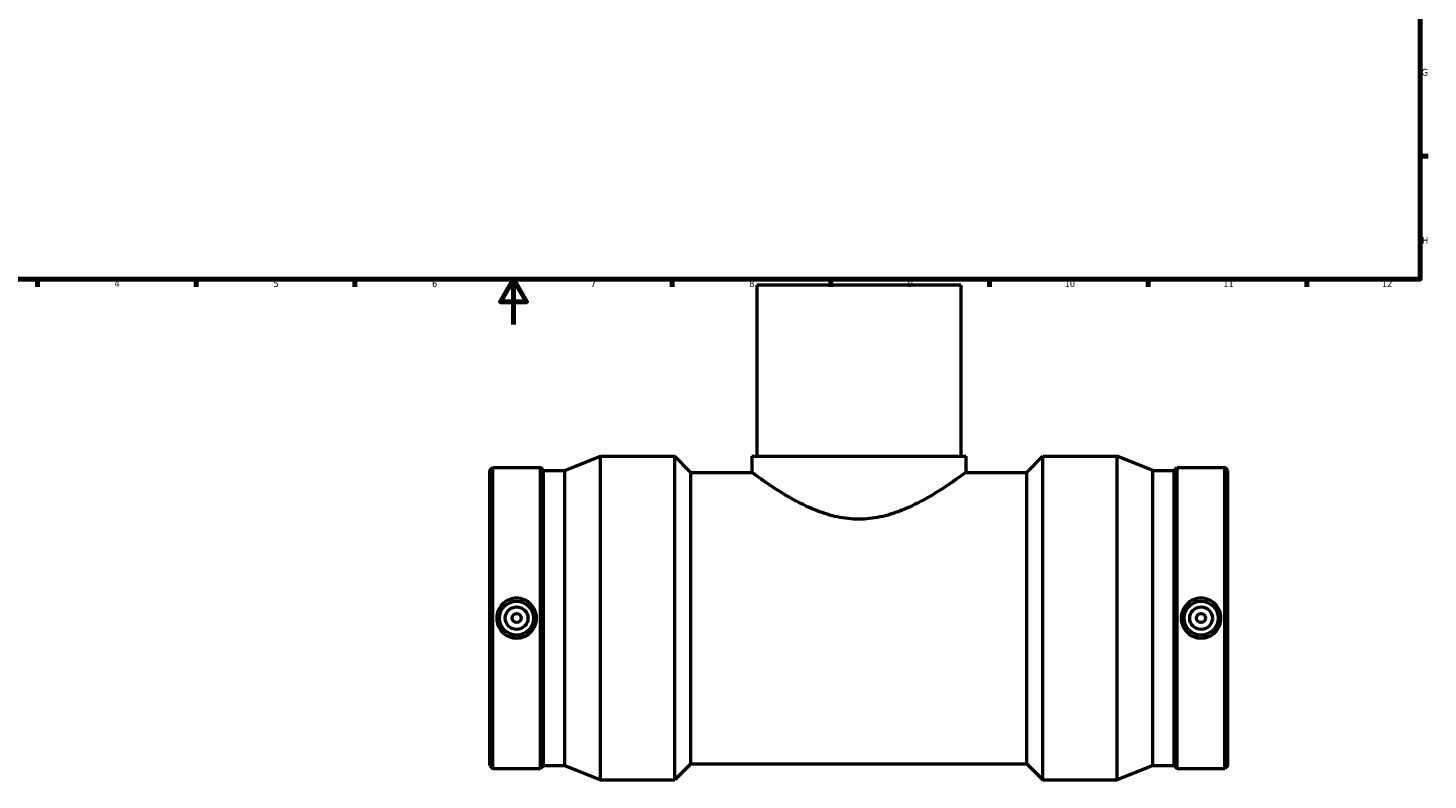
# Model space of a CAD drawing. Header units: millimetres. Extents: x -318 to 1496, y -201 to 1187.
# Tile 2 of 8: x 206 to 824, y -201 to 131. Entities that reach past the tile are written whole.
import ezdxf

# ---------------------------------------------------------------- set-up
doc = ezdxf.new("R2010")
doc.units = ezdxf.units.MM
doc.layers.add('Border (ANSI)', color=7, linetype='Continuous', lineweight=70)
doc.layers.add('Visible (ANSI)', color=7, linetype='Continuous', lineweight=50)
doc.styles.add('Note Text (ANSI)', font='tahoma.ttf')

# ---------------------------------------------------------------- blocks, each defined once
blk = doc.blocks.new('Borders Default Border')
at = {"layer": 'Border (ANSI)'}
for p, q in [((821, 74.25), (824.45, 74.25)), ((210.25, 20), (210.25, 16.55)), ((280.33, 20), (280.33, 16.55)), ((350.42, 20), (350.42, 16.55)), ((490.58, 20), (490.58, 16.55)), ((560.67, 20), (560.67, 16.55)), ((630.75, 20), (630.75, 16.55)), ((700.83, 20), (700.83, 16.55)), ((770.92, 20), (770.92, 16.55))]:
    blk.add_line(p, q, dxfattribs=at)
at = {"layer": 'Border (ANSI)', "flags": 128}
for points in [[(20, 20), (20, 574), (821, 574), (821, 20), (20, 20)], [(420.5, 0), (420.5, 20), (414.73, 10), (426.27, 10), (420.5, 20)]]:
    blk.add_lwpolyline(points, dxfattribs=at)
at = {"layer": 'Border (ANSI)', "color": 230, "true_color": 0xff0080, "attachment_point": 7, "style": 'Note Text (ANSI)'}
for s, insert, char_height in [('G', (821.66, 109.79), 3.05), ('H', (821.81, 35.6), 3.05), ('4', (244.23, 16.55), 3.05), ('5', (314.48, 16.49), 3.05), ('6', (384.49, 16.49), 3.05), ('7', (454.6, 16.55), 3.05), ('8', (524.63, 16.48), 3.05), ('9', (594.7, 16.49), 3.05), ('10', (663.96, 16.49), 3.048), ('11', (734.04, 16.55), 3.048), ('12', (804.13, 16.55), 3.048)]:
    blk.add_mtext(s, dxfattribs=dict(at, insert=insert, char_height=char_height))

msp = doc.modelspace()

# ---------------------------------------------------------------- linework, layer by layer
at = {"layer": 'Visible (ANSI)'}
for p, q in [((618.031, 17.279), (528.031, 17.279)), ((528.031, 17.279), (528.031, -58.221)), ((618.031, 17.279), (618.031, -58.221)), ((443.165, -64.556), (458.931, -58.221)), ((458.931, -201.221), (458.931, -58.221)), ((458.931, -58.221), (491.716, -58.221)), ((491.716, -201.221), (491.716, -58.221)), ((498.866, -65.371), (491.716, -58.221)), ((525.781, -58.221), (620.281, -58.221)), ((525.781, -58.221), (525.781, -65.371)), ((620.281, -58.221), (620.281, -65.371)), ((647.196, -65.371), (654.346, -58.221)), ((654.346, -201.221), (654.346, -58.221)), ((654.346, -58.221), (687.131, -58.221)), ((687.131, -201.221), (687.131, -58.221)), ((702.898, -64.556), (687.131, -58.221)), ((410.031, -64.556), (411.361, -63.226)), ((410.031, -194.886), (410.031, -64.556)), ((411.361, -196.216), (411.361, -63.226)), ((411.361, -63.226), (432.368, -63.226)), ((432.368, -196.216), (432.368, -63.226)), ((433.698, -64.556), (432.368, -63.226)), ((433.698, -194.886), (433.698, -64.556)), ((433.698, -64.556), (443.165, -64.556)), ((443.165, -194.886), (443.165, -64.556)), ((498.866, -194.071), (498.866, -65.371)), ((498.866, -65.371), (525.781, -65.371)), ((620.281, -65.371), (647.196, -65.371)), ((647.196, -194.071), (647.196, -65.371)), ((702.898, -194.886), (702.898, -64.556)), ((702.898, -64.556), (712.365, -64.556)), ((712.365, -64.556), (713.694, -63.226)), ((712.365, -194.886), (712.365, -64.556)), ((713.694, -196.216), (713.694, -63.226)), ((713.694, -63.226), (734.701, -63.226)), ((734.701, -196.216), (734.701, -63.226)), ((736.031, -64.556), (734.701, -63.226)), ((736.031, -194.886), (736.031, -64.556)), ((410.031, -194.886), (411.361, -196.216)), ((411.361, -196.216), (432.368, -196.216)), ((433.698, -194.886), (432.368, -196.216)), ((433.698, -194.886), (443.165, -194.886)), ((443.165, -194.886), (458.931, -201.221)), ((498.866, -194.071), (491.716, -201.221)), ((498.866, -194.071), (647.196, -194.071)), ((647.196, -194.071), (654.346, -201.221)), ((702.898, -194.886), (687.131, -201.221)), ((702.898, -194.886), (712.365, -194.886)), ((712.365, -194.886), (713.694, -196.216)), ((713.694, -196.216), (734.701, -196.216)), ((736.031, -194.886), (734.701, -196.216)), ((458.931, -201.221), (491.716, -201.221)), ((654.346, -201.221), (687.131, -201.221))]:
    msp.add_line(p, q, dxfattribs=at)
for centre, radius in [((421.865, -129.721), 7.5), ((724.198, -129.721), 7.5), ((421.865, -129.721), 5), ((421.865, -129.721), 2), ((724.198, -129.721), 5), ((724.198, -129.721), 2)]:
    msp.add_circle(centre, radius, dxfattribs=at)
for points, knots in [([(620.281, -65.371), (620.281, -65.371), (619.971, -65.6), (618.711, -66.516), (617.762, -67.204), (615.306, -68.937), (613.798, -69.983), (610.373, -72.266), (608.456, -73.501), (604.39, -75.971), (602.082, -77.303), (597.052, -79.914), (594.33, -81.193), (588.591, -83.423), (585.568, -84.374), (579.368, -85.683), (576.189, -86.036), (569.873, -86.036), (566.695, -85.683), (560.494, -84.374), (557.471, -83.423), (551.732, -81.193), (549.01, -79.914), (543.98, -77.303), (541.672, -75.971), (537.607, -73.501), (535.69, -72.266), (532.265, -69.983), (530.756, -68.937), (528.3, -67.204), (527.351, -66.516), (526.091, -65.6), (525.781, -65.371), (525.781, -65.371)], [7.5087503, 7.5087503, 7.5087503, 7.5087503, 8.438525, 8.438525, 9.3682996, 9.3682996, 10.2980743, 10.2980743, 11.227849, 11.227849, 12.1752619, 12.1752619, 13.1226748, 13.1226748, 14.0700877, 14.0700877, 15.0175006, 15.0175006, 15.9649135, 15.9649135, 16.9123264, 16.9123264, 17.8597393, 17.8597393, 18.8071522, 18.8071522, 19.7369268, 19.7369268, 20.6667015, 20.6667015, 21.5964762, 21.5964762, 22.5262509, 22.5262509, 22.5262509, 22.5262509]), ([(421.865, -120.901), (422.971, -120.901), (424.15, -121.124), (426.314, -122.03), (427.299, -122.711), (428.852, -124.279), (429.524, -125.269), (430.415, -127.438), (430.634, -128.616), (430.634, -130.826), (430.415, -132.005), (429.524, -134.173), (428.852, -135.164), (427.299, -136.731), (426.314, -137.413), (424.15, -138.318), (422.971, -138.542), (420.758, -138.542), (419.58, -138.318), (417.416, -137.413), (416.43, -136.731), (414.877, -135.164), (414.205, -134.173), (413.315, -132.005), (413.096, -130.826), (413.096, -128.616), (413.315, -127.438), (414.205, -125.269), (414.877, -124.279), (416.43, -122.711), (417.416, -122.03), (419.58, -121.124), (420.758, -120.901), (421.865, -120.901)], [0, 0, 0, 0, 0.3319333, 0.3319333, 0.6638665, 0.6638665, 0.9953484, 0.9953484, 1.3268303, 1.3268303, 1.6583122, 1.6583122, 1.9897942, 1.9897942, 2.3217274, 2.3217274, 2.6536607, 2.6536607, 2.985594, 2.985594, 3.3175272, 3.3175272, 3.6490091, 3.6490091, 3.980491, 3.980491, 4.3119729, 4.3119729, 4.6434548, 4.6434548, 4.9753881, 4.9753881, 5.3073214, 5.3073214, 5.3073214, 5.3073214]), ([(724.198, -138.542), (723.091, -138.542), (721.913, -138.318), (719.749, -137.413), (718.763, -136.731), (717.21, -135.164), (716.539, -134.173), (715.648, -132.005), (715.429, -130.826), (715.429, -128.616), (715.648, -127.438), (716.539, -125.269), (717.21, -124.279), (718.763, -122.711), (719.749, -122.03), (721.913, -121.124), (723.091, -120.901), (725.304, -120.901), (726.483, -121.124), (728.647, -122.03), (729.633, -122.711), (731.185, -124.279), (731.857, -125.269), (732.748, -127.438), (732.967, -128.616), (732.967, -130.826), (732.748, -132.005), (731.857, -134.173), (731.185, -135.164), (729.633, -136.731), (728.647, -137.413), (726.483, -138.318), (725.304, -138.542), (724.198, -138.542)], [0, 0, 0, 0, 0.3319333, 0.3319333, 0.6638665, 0.6638665, 0.9953484, 0.9953484, 1.3268303, 1.3268303, 1.6583122, 1.6583122, 1.9897942, 1.9897942, 2.3217274, 2.3217274, 2.6536607, 2.6536607, 2.985594, 2.985594, 3.3175272, 3.3175272, 3.6490091, 3.6490091, 3.980491, 3.980491, 4.3119729, 4.3119729, 4.6434548, 4.6434548, 4.9753881, 4.9753881, 5.3073214, 5.3073214, 5.3073214, 5.3073214])]:
    msp.add_open_spline(points, degree=3, knots=knots, dxfattribs=at)

# ---------------------------------------------------------------- block references
msp.add_blockref('Borders Default Border', (0, 0))

doc.saveas('drawing.dxf')
